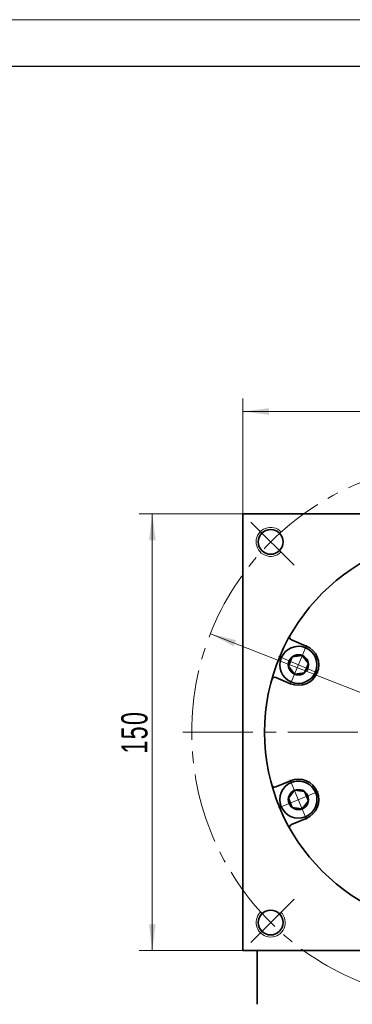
# Model space of a CAD drawing. Header units: millimetres. Extents: x 1532 to 2885, y -158 to 806.
# Tile 6 of 7: x 2273 to 2387, y 460 to 798. Entities that reach past the tile are written whole.
import ezdxf

# ---------------------------------------------------------------- set-up
doc = ezdxf.new("R2010")
doc.units = ezdxf.units.MM
doc.header["$LTSCALE"] = 2
doc.linetypes.add('点画线', pattern=[18, 12, -2, 2, -2])
doc.layers.get('0').update_dxf_attribs({"lineweight": 18})
for name, color, linetype, lineweight in [('中心线层', 1, '点画线', 18), ('图框_外框线', 7, 'Continuous', 18), ('尺寸线层', 3, 'Continuous', 18), ('粗实线层', 7, 'Continuous', 35)]:
    doc.layers.add(name, color=color, linetype=linetype, lineweight=lineweight)
doc.styles.add('标准', font='txt', dxfattribs={"width": 0.667})
doc.dimstyles.new('a4-1-3', dxfattribs={"dimtxt": 9, "dimasz": 9, "dimexe": 4.5, "dimexo": 0, "dimgap": 1.5, "dimtad": 1, "dimdec": 3, "dimdsep": 46, "dimtxsty": '标准', "dimblk": '_CAXARROW', "dimcen": 0, "dimdle": 12, "dimazin": 2, "dimtfac": 0.707107, "dimtdec": 3, "dimtix": 1, "dimtmove": 2, "dimatfit": 3, "dimfxl": 0, "dimfrac": 2, "dimtolj": 1, "dimtzin": 0, "dimarcsym": 0})

# ---------------------------------------------------------------- blocks, each defined once
blk = doc.blocks.new('*X29')
at = {"layer": '中心线层', "linetype": '点画线', "lineweight": 18}
for p, q in [((0, -7.37), (0, 7.37)), ((-7.37, 0), (7.37, 0))]:
    blk.add_line(p, q, dxfattribs=at)
at = {"layer": '粗实线层'}
for p, q in [((-3.46, 0), (-1.73, 3)), ((-3.46, 0), (-1.73, -3)), ((-1.73, 3), (1.73, 3)), ((3.46, 0), (1.73, 3)), ((3.46, 0), (1.73, 3)), ((3.46, 0), (1.73, -3)), ((-1.73, -3), (1.73, -3))]:
    blk.add_line(p, q, dxfattribs=at)
blk.add_circle((0, 0), 3.46, dxfattribs=at)
for start, end in [(0, 180), (180, 360)]:
    blk.add_arc((0, 0), 6.37, start, end, dxfattribs=at)
blk = doc.blocks.new('*X34')
at = {"layer": '尺寸线层', "linetype": 'Continuous'}
for points in [[(2338.64, 587.44), (2346.61, 583.1), (2347.43, 585.19)], [(2510.8, 519.71), (2502.01, 521.96), (2502.84, 524.05)]]:
    blk.add_hatch(color=0, dxfattribs=at).paths.add_polyline_path(points, flags=0)
at = {"layer": '尺寸线层', "color": 0, "linetype": 'Continuous'}
blk.add_line((2533.91, 510.61), (2338.64, 587.44), dxfattribs=at)
at = {"layer": '尺寸线层', "color": 0, "insert": (2526.49, 520.36), "char_height": 9, "width": 41.9084, "attachment_point": 5, "rotation": 338.524, "line_spacing_factor": 1.15057, "style": '标准'}
blk.add_mtext('\\T1.1;%%C185', dxfattribs=at)
blk = doc.blocks.new('_CAXARROW')
blk.add_hatch(color=0).paths.add_polyline_path([(0, 0), (-1, 0.125), (-1, -0.125)], flags=0)
blk = doc.blocks.new('*X36')
at = {"layer": '尺寸线层', "linetype": 'Continuous'}
for points in [[(2349.72, 663.79), (2358.72, 664.91), (2358.72, 662.66)], [(2499.72, 663.79), (2490.72, 664.91), (2490.72, 662.66)]]:
    blk.add_hatch(color=0, dxfattribs=at).paths.add_polyline_path(points, flags=0)
at = {"layer": '尺寸线层', "color": 0, "linetype": 'Continuous'}
for p, q in [((2349.72, 628.57), (2349.72, 668.29)), ((2499.72, 628.57), (2499.72, 668.29)), ((2349.72, 663.79), (2499.72, 663.79))]:
    blk.add_line(p, q, dxfattribs=at)
at = {"layer": '尺寸线层', "color": 0, "insert": (2424.72, 669.88), "char_height": 9, "width": 26.8287, "attachment_point": 5, "line_spacing_factor": 1.15057, "style": '标准'}
blk.add_mtext('\\T1.1;150', dxfattribs=at)
blk = doc.blocks.new('*X37')
at = {"layer": '尺寸线层', "linetype": 'Continuous'}
for points in [[(2318.69, 628.57), (2317.57, 619.57), (2319.82, 619.57)], [(2318.69, 478.57), (2317.57, 487.57), (2319.82, 487.57)]]:
    blk.add_hatch(color=0, dxfattribs=at).paths.add_polyline_path(points, flags=0)
at = {"layer": '尺寸线层', "color": 0, "linetype": 'Continuous'}
for p, q in [((2349.72, 628.57), (2314.19, 628.57)), ((2318.69, 478.57), (2318.69, 628.57)), ((2349.72, 478.57), (2314.19, 478.57))]:
    blk.add_line(p, q, dxfattribs=at)
at = {"layer": '尺寸线层', "color": 0, "insert": (2312.6, 553.57), "char_height": 9, "width": 26.8287, "attachment_point": 5, "rotation": 90, "line_spacing_factor": 1.15057, "style": '标准'}
blk.add_mtext('\\T1.1;150', dxfattribs=at)

msp = doc.modelspace()

# ---------------------------------------------------------------- linework, layer by layer
at = {"layer": '中心线层'}
for p, q in [((2367.3154, 610.9784), (2352.4895, 625.8043)), ((2329.2209, 553.5729), (2520.2209, 553.5729)), ((2367.3154, 496.1674), (2352.4895, 481.3415))]:
    msp.add_line(p, q, dxfattribs=at)
msp.add_circle((2424.7209, 553.5729), 92.5, dxfattribs=at)
at = {"layer": '粗实线层'}
for p, q in [((2349.7209, 628.5729), (2499.7209, 628.5729)), ((2349.7209, 478.5729), (2349.7209, 628.5729)), ((2349.7209, 478.5729), (2499.7209, 478.5729)), ((2354.7209, 460.0729), (2354.7209, 478.5729))]:
    msp.add_line(p, q, dxfattribs=at)
for centre, radius in [((2359.3135, 618.9803), 4.25), ((2424.7209, 553.5729), 67.5), ((2359.3135, 488.1655), 4.25)]:
    msp.add_circle(centre, radius, dxfattribs=at)
at = {"layer": '粗实线层', "lineweight": 18}
for centre, start, end in [((2359.3135, 618.9803), 43.451277, 315), ((2359.3135, 488.1655), 133.451277, 45)]:
    msp.add_arc(centre, 5, start, end, dxfattribs=at)
at = {"layer": '粗实线层'}
for centre, start, end in [((2366.7905, 586.2276), 150.590663, 247.499947), ((2366.7905, 520.9182), 112.500053, 209.409337)]:
    msp.add_arc(centre, 1, start, end, dxfattribs=at)

# ---------------------------------------------------------------- dimensions: what is measured, and where the dimension line sits
at = {"layer": '尺寸线层'}
dim = msp.add_linear_dim(base=(2499.7209, 663.7868), p1=(2349.7209, 628.5729), p2=(2499.7209, 628.5729), dimstyle='a4-1-3', override={"dimsah": 1, "dimtfill": 1, "dimtzin": 0}, dxfattribs=at)
dim.commit()
dim.dimension.update_dxf_attribs({"geometry": '*X36', "text_midpoint": (2424.7209, 669.8794)})
dim = msp.add_linear_dim(base=(2318.6949, 628.5729), p1=(2349.7209, 478.5729), p2=(2349.7209, 628.5729), angle=90, dimstyle='a4-1-3', override={"dimsah": 1, "dimtfill": 1, "dimtzin": 0}, dxfattribs=at)
dim.commit()
dim.dimension.update_dxf_attribs({"geometry": '*X37', "text_midpoint": (2312.6023, 553.5729)})

# ---------------------------------------------------------------- next in the draw order: wipeouts: each hides what was drawn before it
for points in [[(2371.2619, 582.6057), (2371.2307, 582.6186), (2371.1993, 582.6313), (2371.1679, 582.6438), (2371.1364, 582.6562), (2371.1049, 582.6684), (2371.0733, 582.6804), (2371.0416, 582.6922), (2371.0099, 582.7039), (2370.9781, 582.7154), (2370.9462, 582.7268), (2370.9143, 582.738), (2370.8823, 582.749), (2370.8503, 582.7598), (2370.8182, 582.7705), (2370.7861, 582.781), (2370.7539, 582.7913), (2370.7216, 582.8015), (2370.6893, 582.8114), (2370.657, 582.8213), (2370.6246, 582.8309), (2370.5921, 582.8404), (2370.5596, 582.8497), (2370.527, 582.8588), (2370.4944, 582.8677), (2370.4618, 582.8765), (2370.4291, 582.8851), (2370.3963, 582.8935), (2370.3635, 582.9018), (2370.3307, 582.9099), (2370.2978, 582.9178), (2370.2978, 582.9178), (2370.0049, 582.9801), (2369.7095, 583.0287), (2369.412, 583.0632), (2369.1133, 583.0838), (2368.814, 583.0902), (2368.5146, 583.0826), (2368.216, 583.0609), (2367.9187, 583.0252), (2367.6234, 582.9756), (2367.3308, 582.9121), (2367.0415, 582.8349), (2366.7561, 582.7442), (2366.4753, 582.6402), (2366.1998, 582.5231), (2365.93, 582.3932), (2365.6666, 582.2507), (2365.4103, 582.096), (2365.1615, 581.9294), (2364.9208, 581.7513), (2364.6887, 581.5621), (2364.4658, 581.3621), (2364.2526, 581.1519), (2364.0494, 580.9319), (2363.8569, 580.7026), (2363.6753, 580.4645), (2363.5052, 580.2181), (2363.3468, 579.964), (2363.2005, 579.7028), (2363.0667, 579.4349), (2362.9457, 579.161), (2362.9457, 579.161), (2362.8376, 578.8818), (2362.7428, 578.5977), (2362.6615, 578.3096), (2362.5938, 578.0179), (2362.5399, 577.7234), (2362.4999, 577.4266), (2362.4739, 577.1283), (2362.462, 576.8291), (2362.4642, 576.5297), (2362.4804, 576.2307), (2362.5107, 575.9328), (2362.5549, 575.6367), (2362.6131, 575.343), (2362.6849, 575.0523), (2362.7704, 574.7653), (2362.8693, 574.4827), (2362.9814, 574.205), (2363.1064, 573.9329), (2363.244, 573.667), (2363.394, 573.4079), (2363.556, 573.1561), (2363.7297, 572.9122), (2363.9147, 572.6767), (2364.1105, 572.4502), (2364.3168, 572.2331), (2364.5331, 572.026), (2364.7588, 571.8293), (2364.9936, 571.6435), (2365.2368, 571.4688), (2365.488, 571.3058), (2365.488, 571.3058), (2365.5168, 571.2882), (2365.5458, 571.2707), (2365.5748, 571.2533), (2365.6039, 571.2361), (2365.6331, 571.2191), (2365.6624, 571.2022), (2365.6918, 571.1855), (2365.7213, 571.1689), (2365.7508, 571.1525), (2365.7805, 571.1362), (2365.8102, 571.1201), (2365.84, 571.1042), (2365.8699, 571.0884), (2365.8999, 571.0728), (2365.93, 571.0573), (2365.9601, 571.042), (2365.9904, 571.0269), (2366.0207, 571.0119), (2366.0511, 570.9971), (2366.0815, 570.9824), (2366.1121, 570.9679), (2366.1427, 570.9536), (2366.1734, 570.9394), (2366.2042, 570.9254), (2366.235, 570.9115), (2366.266, 570.8978), (2366.297, 570.8843), (2366.328, 570.871), (2366.3592, 570.8578), (2366.3904, 570.8448), (2366.3904, 570.8448), (2366.7015, 570.7253), (2367.0184, 570.6224), (2367.3403, 570.5361), (2367.6662, 570.4668), (2367.9954, 570.4147), (2368.3268, 570.3799), (2368.6595, 570.3624), (2368.9928, 570.3624), (2369.3255, 570.3799), (2369.657, 570.4147), (2369.9861, 570.4668), (2370.312, 570.5361), (2370.6339, 570.6224), (2370.9508, 570.7253), (2371.2619, 570.8448), (2371.5664, 570.9803), (2371.8633, 571.1316), (2372.1519, 571.2982), (2372.4313, 571.4797), (2372.7009, 571.6756), (2372.9599, 571.8853), (2373.2075, 572.1082), (2373.4432, 572.3439), (2373.6661, 572.5915), (2373.8758, 572.8505), (2374.0717, 573.1201), (2374.2532, 573.3995), (2374.4198, 573.6881), (2374.5711, 573.985), (2374.7066, 574.2895), (2374.7066, 574.2895), (2374.8261, 574.6006), (2374.929, 574.9175), (2375.0153, 575.2394), (2375.0846, 575.5653), (2375.1367, 575.8944), (2375.1715, 576.2259), (2375.189, 576.5586), (2375.189, 576.8919), (2375.1715, 577.2246), (2375.1367, 577.556), (2375.0846, 577.8852), (2375.0153, 578.2111), (2374.929, 578.533), (2374.8261, 578.8499), (2374.7066, 579.161), (2374.5711, 579.4654), (2374.4198, 579.7624), (2374.2532, 580.0509), (2374.0717, 580.3304), (2373.8758, 580.6), (2373.6661, 580.859), (2373.4432, 581.1066), (2373.2075, 581.3423), (2372.9599, 581.5652), (2372.7009, 581.7749), (2372.4313, 581.9708), (2372.1519, 582.1523), (2371.8633, 582.3189), (2371.5664, 582.4702)], [(2366.3904, 536.301), (2366.3592, 536.288), (2366.328, 536.2748), (2366.297, 536.2615), (2366.266, 536.248), (2366.235, 536.2343), (2366.2042, 536.2204), (2366.1734, 536.2064), (2366.1427, 536.1922), (2366.1121, 536.1779), (2366.0815, 536.1634), (2366.0511, 536.1487), (2366.0207, 536.1339), (2365.9904, 536.1189), (2365.9601, 536.1038), (2365.93, 536.0885), (2365.8999, 536.073), (2365.8699, 536.0574), (2365.84, 536.0416), (2365.8102, 536.0257), (2365.7805, 536.0096), (2365.7508, 535.9933), (2365.7213, 535.9769), (2365.6918, 535.9603), (2365.6624, 535.9436), (2365.6331, 535.9267), (2365.6039, 535.9097), (2365.5748, 535.8925), (2365.5458, 535.8751), (2365.5168, 535.8576), (2365.488, 535.8399), (2365.488, 535.8399), (2365.2368, 535.677), (2364.9936, 535.5023), (2364.7588, 535.3165), (2364.5331, 535.1198), (2364.3168, 534.9127), (2364.1105, 534.6956), (2363.9147, 534.4691), (2363.7297, 534.2336), (2363.556, 533.9897), (2363.394, 533.7379), (2363.244, 533.4788), (2363.1064, 533.2129), (2362.9814, 532.9408), (2362.8693, 532.6631), (2362.7704, 532.3805), (2362.6849, 532.0935), (2362.6131, 531.8028), (2362.5549, 531.5091), (2362.5107, 531.213), (2362.4804, 530.9151), (2362.4642, 530.6161), (2362.462, 530.3167), (2362.4739, 530.0175), (2362.4999, 529.7192), (2362.5399, 529.4224), (2362.5938, 529.1279), (2362.6615, 528.8362), (2362.7428, 528.5481), (2362.8376, 528.264), (2362.9457, 527.9848), (2362.9457, 527.9848), (2363.0667, 527.7109), (2363.2005, 527.443), (2363.3468, 527.1818), (2363.5052, 526.9277), (2363.6753, 526.6813), (2363.8569, 526.4432), (2364.0494, 526.2139), (2364.2526, 525.9939), (2364.4658, 525.7837), (2364.6887, 525.5837), (2364.9208, 525.3945), (2365.1615, 525.2164), (2365.4103, 525.0498), (2365.6666, 524.8951), (2365.93, 524.7526), (2366.1998, 524.6227), (2366.4753, 524.5056), (2366.7561, 524.4016), (2367.0415, 524.3109), (2367.3308, 524.2337), (2367.6234, 524.1702), (2367.9187, 524.1206), (2368.216, 524.0849), (2368.5146, 524.0632), (2368.814, 524.0556), (2369.1133, 524.062), (2369.412, 524.0826), (2369.7095, 524.1171), (2370.0049, 524.1657), (2370.2978, 524.228), (2370.2978, 524.228), (2370.3307, 524.2359), (2370.3635, 524.244), (2370.3963, 524.2523), (2370.4291, 524.2607), (2370.4618, 524.2693), (2370.4944, 524.2781), (2370.527, 524.287), (2370.5596, 524.2961), (2370.5921, 524.3054), (2370.6246, 524.3149), (2370.657, 524.3245), (2370.6893, 524.3344), (2370.7216, 524.3443), (2370.7539, 524.3545), (2370.7861, 524.3648), (2370.8182, 524.3753), (2370.8503, 524.386), (2370.8823, 524.3968), (2370.9143, 524.4078), (2370.9462, 524.419), (2370.9781, 524.4304), (2371.0099, 524.4419), (2371.0416, 524.4536), (2371.0733, 524.4654), (2371.1049, 524.4774), (2371.1364, 524.4896), (2371.1679, 524.502), (2371.1993, 524.5145), (2371.2307, 524.5272), (2371.2619, 524.5401), (2371.2619, 524.5401), (2371.5664, 524.6756), (2371.8633, 524.8269), (2372.1519, 524.9935), (2372.4313, 525.175), (2372.7009, 525.3709), (2372.9599, 525.5806), (2373.2075, 525.8035), (2373.4432, 526.0392), (2373.6661, 526.2868), (2373.8758, 526.5458), (2374.0717, 526.8154), (2374.2532, 527.0948), (2374.4198, 527.3834), (2374.5711, 527.6803), (2374.7066, 527.9848), (2374.8261, 528.2959), (2374.929, 528.6128), (2375.0153, 528.9347), (2375.0846, 529.2606), (2375.1367, 529.5898), (2375.1715, 529.9212), (2375.189, 530.2539), (2375.189, 530.5872), (2375.1715, 530.9199), (2375.1367, 531.2513), (2375.0846, 531.5805), (2375.0153, 531.9064), (2374.929, 532.2283), (2374.8261, 532.5452), (2374.7066, 532.8563), (2374.7066, 532.8563), (2374.5711, 533.1608), (2374.4198, 533.4577), (2374.2532, 533.7463), (2374.0717, 534.0257), (2373.8758, 534.2953), (2373.6661, 534.5543), (2373.4432, 534.8019), (2373.2075, 535.0376), (2372.9599, 535.2605), (2372.7009, 535.4702), (2372.4313, 535.6661), (2372.1519, 535.8476), (2371.8633, 536.0142), (2371.5664, 536.1655), (2371.2619, 536.301), (2370.9508, 536.4205), (2370.6339, 536.5234), (2370.312, 536.6097), (2369.9861, 536.679), (2369.657, 536.7311), (2369.3255, 536.7659), (2368.9928, 536.7834), (2368.6595, 536.7834), (2368.3268, 536.7659), (2367.9954, 536.7311), (2367.6662, 536.679), (2367.3403, 536.6097), (2367.0184, 536.5234), (2366.7015, 536.4205)]]:
    msp.add_wipeout(points).dxf.layer = '粗实线层'

# ---------------------------------------------------------------- next in the draw order: linework, layer by layer
at = {"layer": '图框_外框线', "color": 3}
msp.add_lwpolyline([(1532.1585, -158.0162), (2884.7086, -158.0162), (2884.7086, 798.4299), (1532.1585, 798.4299)], close=True, dxfattribs=at)
at = {"layer": '图框_外框线', "color": 3, "lineweight": 25}
msp.add_lwpolyline([(1612.6674, -141.9144), (2868.6068, -141.9144), (2868.6068, 782.3281), (1612.6674, 782.3281)], close=True, dxfattribs=at)
at = {"layer": '粗实线层'}
for p, q in [((2371.5049, 583.1924), (2366.4079, 585.3037)), ((2366.1474, 570.2581), (2361.0503, 572.3694)), ((2366.1474, 536.8877), (2361.0503, 534.7764)), ((2371.5049, 523.9534), (2366.4079, 521.8421))]:
    msp.add_line(p, q, dxfattribs=at)
for centre, radius, start, end in [((2368.8262, 576.7252), 7, 247.5, 67.5), ((2360.6676, 571.4455), 1, 67.500053, 164.409337), ((2360.6676, 535.7003), 1, 195.590663, 292.499947), ((2368.8262, 530.4206), 7, 292.5, 112.5)]:
    msp.add_arc(centre, radius, start, end, dxfattribs=at)

# ---------------------------------------------------------------- next in the draw order: block references
for p, rotation in [((2368.8262, 576.7252), 67.50000000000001), ((2368.8262, 530.4206), 112.5)]:
    msp.add_blockref('*X29', p, dxfattribs=dict(at, rotation=rotation))

# ---------------------------------------------------------------- next in the draw order: dimensions: what is measured, and where the dimension line sits
at = {"layer": '尺寸线层'}
dim = msp.add_diameter_dim_2p(p1=(2338.6431, 587.4382), p2=(2510.7987, 519.7076), dimstyle='a4-1-3', override={"dimpost": '%%C<>', "dimsah": 1, "dimtfill": 1, "dimtzin": 0}, dxfattribs=at)
dim.commit()
dim.dimension.update_dxf_attribs({"geometry": '*X34', "text_midpoint": (2524.1639, 514.4493), "dimtype": 163})

doc.saveas('drawing.dxf')
